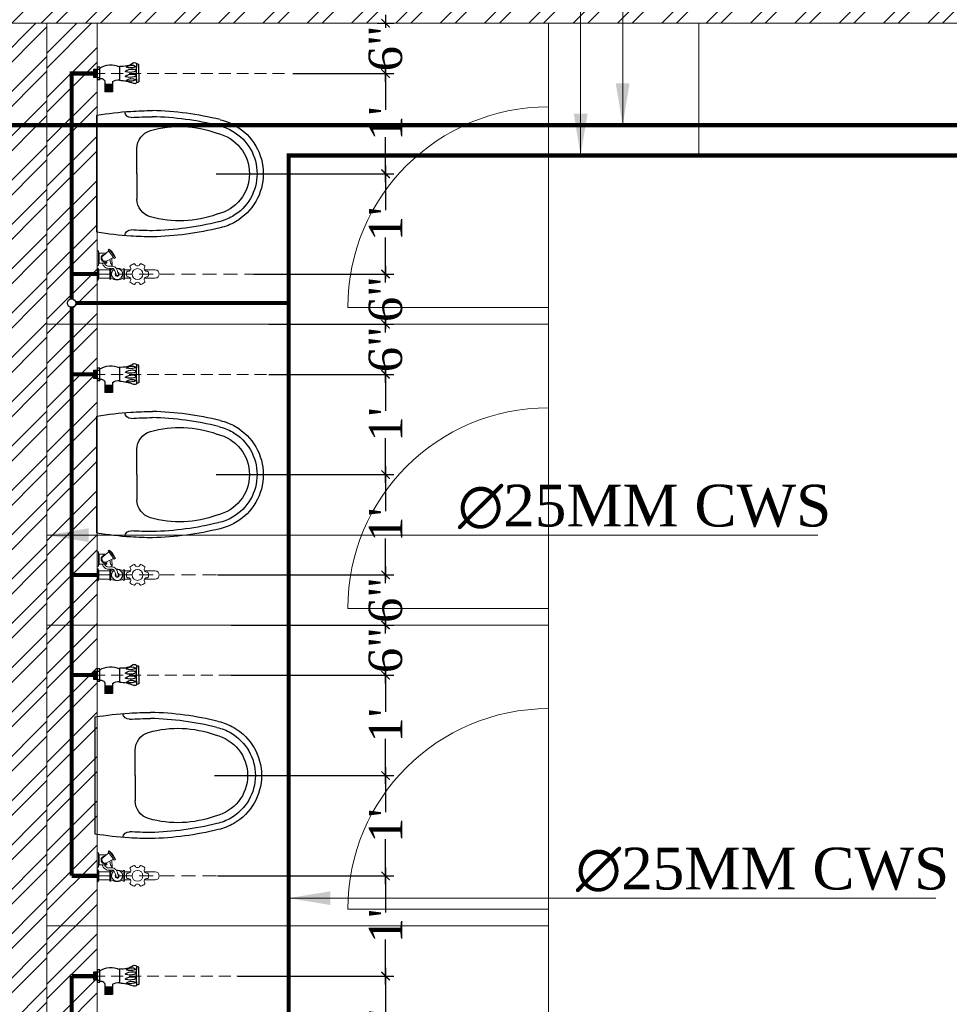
# Model space of a CAD drawing. Header units: inches. Extents: x 119662 to 158499, y 12149 to 20675.
# Tile 83 of 97: x 125035 to 125146, y 19542 to 19660. Entities that reach past the tile are written whole.
import ezdxf

# ---------------------------------------------------------------- set-up
doc = ezdxf.new("R2010")
doc.units = ezdxf.units.IN
doc.header["$MEASUREMENT"] = 0
doc.header["$PDMODE"] = 34
doc.linetypes.add('DASHED2', pattern=[0.375, 0.25, -0.125])
for name, color, linetype, lineweight in [('00-GRIDTEXT', 1, 'Continuous', 13), ('CENTER', 46, 'DASHED2', 9), ('FC', 1, 'Continuous', 9), ('KIT TEXT.', 5, 'Continuous', 5), ('PD_BRICK WALL_115', 134, 'Continuous', 30), ('PD_FIXTURE', 21, 'Continuous', 25), ('PD_HATCH', 45, 'Continuous', 9), ('PL. FICTURE', 4, 'Continuous', 25), ('PP-Domestic  Cold Water Supply', 5, 'Continuous', 25), ('PP-TEXT', 7, 'Continuous', 40)]:
    doc.layers.add(name, color=color, linetype=linetype, lineweight=lineweight)
doc.layers.add('PP--DIM', color=7, linetype='Continuous')
doc.styles.add('ISO', font='isocp.shx', dxfattribs={"height": 250})
doc.styles.add('MtX_Times_New_Roman', font='times.ttf')
doc.styles.add('TIMES NEW ROMAN', font='times.ttf', dxfattribs={"height": 4})
doc.dimstyles.new('PP-DIM', dxfattribs={"dimtxt": 4, "dimasz": 1, "dimexe": 1, "dimexo": 1, "dimgap": 0.09, "dimtad": 0, "dimdec": 1, "dimzin": 0, "dimdsep": 46, "dimlunit": 4, "dimtxsty": 'TIMES NEW ROMAN', "dimblk": 'ARCHTICK', "dimcen": 0.09, "dimdle": 1, "dimclrd": 256, "dimclre": 256, "dimclrt": 256, "dimadec": 0, "dimazin": 0, "dimtfac": 1, "dimtdec": 4, "dimtofl": 0, "dimtmove": 1, "dimatfit": 3, "dimfxl": 1, "dimtolj": 1, "dimtzin": 0, "dimlwd": -1, "dimlwe": -1, "dimarcsym": 0})

# ---------------------------------------------------------------- blocks, each defined once
blk = doc.blocks.new('A$C6E471120')
at = {"layer": 'KIT TEXT.', "color": 251, "char_height": 60.175, "attachment_point": 7, "style": 'ISO'}
for s, insert, width in [('\\pi300.49;{\\Fromans|c0;\\W0.8;WORK TABLE}', (-5067.8, -328.1, 488.6), 1050.284), ('\\pi325.49;{\\Fromans|c0;\\W0.8;WORK TABLE \\P\\pi370.19;WITH SINK}', (-834.1, -1717.7, 488.6), 1100.284), ('\\pi300.49;{\\Fromans|c0;\\W0.8;WORK TABLE}', (-5344.1, -1932.6, 488.6), 1050.284), ('\\pi300.49;{\\Fromans|c0;\\W0.8;WORK TABLE}', (-5344.1, -2682.9, 488.6), 1050.284), ('\\pi526.07;{\\Fromans|c0;\\W0.8; \\P\\pi263.59;CHEST FREEZER}', (-2320.9, -2768.6, 488.6), 1100.284), ('\\pi526.07;{\\Fromans|c0;\\W0.8; \\P\\pi263.59;CHEST FREEZER}', (-1182.6, -2768.6, 488.6), 1100.284)]:
    blk.add_mtext(s, dxfattribs=dict(at, insert=insert, width=width))
blk = doc.blocks.new('A$C24556D30')
at = {"color": 8}
for p, q in [((170, 400), (170, 20)), ((300, 210), (300, 292.2)), ((300, 210), (300, 127.8))]:
    blk.add_line(p, q, dxfattribs=at)
for points in [[(279.9, 412.5, 0.02753), (170, 400, 0.02753)], [(564.9, 366.1, 0.054905), (349.5, 395, 0.054905)], [(569.7, 385.6, 0.054905), (350, 415, 0.054905)], [(300, 210), (300, 290, 0.704392)], [(300, 210), (300, 130, -0.704392)], [(564.9, 53.9, -0.054905), (349.5, 25, -0.054905)], [(569.7, 34.4, -0.054905), (350, 5, -0.054905)], [(170, 20, 0.02753), (279.9, 7.5, 0.02753)]]:
    blk.add_lwpolyline(points, format="xyb", dxfattribs=at)
for centre, radius, start, end in [((279.9, 412.5), 20, 184.5905, 273.8823), ((350, -585), 1000, 90, 94.0204), ((350, -585), 980, 90, 94.0204), ((530, 210), 180, 60, 77.2425), ((439, 15.2), 348.1, 69.701, 105.9249), ((530, 210), 160, 60, 77.2425), ((530, 210), 180, 0, 60), ((360, 292.2), 60, 105.9249, 180), ((530, 210), 135, 0, 77.2425), ((530, 210), 160, 0, 60), ((530, 210), 135, 282.7575, 0), ((530, 210), 160, 300, 0), ((530, 210), 180, 300, 0), ((360, 127.8), 60, 180, 254.0751), ((439, 404.8), 348.1, 254.0751, 290.299), ((530, 210), 160, 282.7575, 300), ((530, 210), 180, 282.7575, 300), ((279.9, 7.5), 20, 86.1177, 175.4095), ((350, 1005), 1000, 265.9796, 270), ((350, 1005), 980, 265.9796, 270)]:
    blk.add_arc(centre, radius, start, end, dxfattribs=at)
blk = doc.blocks.new('FIRST FLOOR')
at = {"layer": 'PD_HATCH', "lineweight": 5}
h = blk.add_hatch(dxfattribs=at)
h.set_pattern_fill('ANSI32', color=251, scale=10)
h.set_pattern_definition([(45, (138679.5072, 18754.504), (-2.65165, 2.65165), []), (45, (138681.275, 18754.504), (-2.65165, 2.65165), [])])
h.paths.add_polyline_path([(138682.66, 18797.25), (138673.66, 18797.25), (138673.66, 18715.75), (138682.66, 18715.75)])
h.paths.add_polyline_path([(139044.16, 18649.75), (138874.66, 18649.75), (138874.66, 18640.75), (139044.16, 18640.75)])
h.paths.add_polyline_path([(139228.66, 18649.75), (139059.16, 18649.75), (139059.16, 18640.75), (139228.66, 18640.75)])
h.paths.add_polyline_path([(138682.66, 19513.75), (138673.66, 19513.75), (138673.66, 19432.25), (138682.66, 19432.25)])
h.paths.add_polyline_path([(138682.66, 19417.25), (138673.66, 19417.25), (138673.66, 19277.25), (138682.66, 19277.25)])
h.paths.add_polyline_path([(138682.66, 19262.25), (138673.66, 19262.25), (138673.66, 19122.25), (138682.66, 19122.25)])
h.paths.add_polyline_path([(138682.66, 19107.25), (138673.66, 19107.25), (138673.66, 18967.25), (138682.66, 18967.25)])
h.paths.add_polyline_path([(138682.66, 18952.25), (138673.66, 18952.25), (138673.66, 18812.25), (138682.66, 18812.25)])
h.paths.add_polyline_path([(139774.66, 19588.75), (139608.16, 19588.75), (139608.16, 19579.75), (139774.66, 19579.75)])
h.paths.add_polyline_path([(139593.16, 19588.75), (139428.16, 19588.75), (139428.16, 19579.75), (139593.16, 19579.75)])
h.paths.add_polyline_path([(139413.16, 19588.75), (139243.66, 19588.75), (139243.66, 19579.75), (139413.16, 19579.75)])
h.paths.add_polyline_path([(139228.66, 19588.75), (139059.16, 19588.75), (139059.16, 19579.75), (139228.66, 19579.75)])
h.paths.add_polyline_path([(138859.66, 19588.75), (138748.66, 19588.75), (138748.66, 19579.75), (138859.66, 19579.75)])
h.paths.add_polyline_path([(138733.66, 19588.75), (138673.66, 19588.75), (138673.66, 19528.75), (138682.66, 19528.75), (138682.66, 19579.75), (138733.66, 19579.75)])
h.paths.add_polyline_path([(138682.66, 18700.75), (138673.66, 18700.75), (138673.66, 18640.75), (138733.66, 18640.75), (138733.66, 18649.75), (138682.66, 18649.75)])
h.paths.add_polyline_path([(138859.66, 18649.75), (138748.66, 18649.75), (138748.66, 18640.75), (138859.66, 18640.75)])
h.paths.add_polyline_path([(139268.41, 18649.75), (139243.66, 18649.75), (139243.66, 18640.75), (139268.41, 18640.75)])
h.paths.add_polyline_path([(139413.16, 18649.75), (139388.41, 18649.75), (139388.41, 18640.75), (139413.16, 18640.75)])
h.paths.add_polyline_path([(139450.66, 18649.75), (139428.16, 18649.75), (139428.16, 18640.75), (139450.66, 18640.75)])
h.paths.add_polyline_path([(139593.16, 18649.75), (139570.66, 18649.75), (139570.66, 18640.75), (139593.16, 18640.75)])
h.paths.add_polyline_path([(139630.66, 18649.75), (139608.16, 18649.75), (139608.16, 18640.75), (139630.66, 18640.75)])
h.paths.add_polyline_path([(139774.66, 18649.75), (139750.66, 18649.75), (139750.66, 18640.75), (139774.66, 18640.75)])
h.paths.add_polyline_path([(139789.66, 18658.75), (139780.66, 18658.75)])
h.paths.add_polyline_path([(139789.66, 18797.25), (139780.66, 18797.25), (139780.66, 18658.75), (139789.66, 18658.75)])
h.paths.add_polyline_path([(139789.66, 18952.25), (139780.66, 18952.25), (139780.66, 18812.25), (139789.66, 18812.25)])
h.paths.add_polyline_path([(139789.66, 19262.25), (139780.66, 19262.25), (139780.66, 18967.25), (139789.66, 18967.25)])
h.paths.add_polyline_path([(139789.66, 19570.75), (139780.66, 19570.75), (139780.66, 19432.25), (139789.66, 19432.25)])
h.paths.add_polyline_path([(139771.66, 19429.25), (139666.66, 19429.25), (139666.66, 19420.25), (139771.66, 19420.25)])
h.paths.add_polyline_path([(139666.66, 19417.25), (139657.66, 19417.25), (139657.66, 19339.25), (139666.66, 19339.25)])
h.paths.add_polyline_path([(139657.66, 19429.25), (139585.66, 19429.25), (139585.66, 19420.25), (139657.66, 19420.25)])
h.paths.add_polyline_path([(139585.66, 19417.25), (139576.66, 19417.25), (139576.66, 19339.25), (139585.66, 19339.25)])
h.paths.add_polyline_path([(139576.66, 19429.25), (139495.66, 19429.25), (139495.66, 19327.25), (139522.66, 19327.25), (139522.66, 19336.25), (139504.66, 19336.25), (139504.66, 19420.25), (139576.66, 19420.25)])
h.paths.add_polyline_path([(139576.66, 19336.25), (139558.66, 19336.25), (139558.66, 19327.25), (139576.66, 19327.25)], flags=17)
h.paths.add_polyline_path([(139603.66, 19336.25), (139585.66, 19336.25), (139585.66, 19327.25), (139603.66, 19327.25)])
h.paths.add_polyline_path([(139657.66, 19336.25), (139639.66, 19336.25), (139639.66, 19327.25), (139657.66, 19327.25)])
h.paths.add_polyline_path([(139666.66, 19327.25), (139657.66, 19327.25), (139657.66, 19264.25), (139666.66, 19264.25)])
h.paths.add_polyline_path([(139789.66, 19278.25), (139780.66, 19278.25), (139780.66, 19277.25), (139789.66, 19277.25)])
h.paths.add_polyline_path([(139789.66, 19417.25), (139780.66, 19417.25), (139780.66, 19398.25), (139789.66, 19398.25)])
h.paths.add_polyline_path([(138911.41, 19579.75), (138911.41, 19588.75), (138874.66, 19588.75), (138874.66, 19579.75)])
h.paths.add_polyline_path([(139007.41, 19588.75), (139007.41, 19579.75), (139044.16, 19579.75), (139044.16, 19588.75)])
h = blk.add_hatch(dxfattribs=at)
h.set_pattern_fill('ANSI32', color=251, scale=10)
h.set_pattern_definition([(45, (139238.8868, 19346.3716), (-2.65165, 2.65165), []), (45, (139240.6546, 19346.3716), (-2.65165, 2.65165), [])])
h.paths.add_polyline_path([(139249.66, 19348.45), (139206.41, 19348.45), (139206.41, 19343.95), (139249.66, 19343.95)])
h.paths.add_polyline_path([(139164.41, 19348.45), (139121.16, 19348.45), (139121.16, 19343.95), (139164.41, 19343.95)], flags=17)
h.paths.add_polyline_path([(139207.66, 19260.75), (139207.66, 19265.25), (139121.16, 19265.25), (139121.16, 19420.75), (139044.16, 19420.75), (139044.16, 19364.75), (139082.16, 19364.75), (139082.16, 19369.25), (139048.66, 19369.25), (139048.66, 19416.25), (139116.66, 19416.25), (139116.66, 19369.25), (139112.16, 19369.25), (139112.16, 19364.75), (139116.66, 19364.75), (139116.66, 19316.75), (139112.16, 19316.75), (139112.16, 19312.25), (139116.66, 19312.25), (139116.66, 19265.25), (139060.66, 19265.25), (139060.66, 19260.75), (139194.16, 19260.75), (139194.16, 19254.75), (139198.66, 19254.75), (139198.66, 19260.75)])
h.paths.add_polyline_path([(139249.66, 19265.25), (139249.66, 19260.75), (139411.66, 19260.75), (139411.66, 19265.25), (139258.66, 19265.25), (139258.66, 19354.75), (139318.66, 19354.75), (139318.66, 19330.75), (139323.16, 19330.75), (139323.16, 19354.75), (139402.66, 19354.75), (139402.66, 19326.75), (139407.16, 19326.75), (139407.16, 19485.75), (139411.66, 19485.75), (139411.66, 19490.25), (139402.66, 19490.25), (139402.66, 19363.75), (139258.66, 19363.75), (139258.66, 19579.75), (139249.66, 19579.75)])
h = blk.add_hatch(dxfattribs=at)
h.set_pattern_fill('ANSI32', color=251, scale=10)
h.set_pattern_definition([(45, (165803.1266, 37468.1404), (-2.65165043, 2.65165043), []), (45, (165804.8943, 37468.1404), (-2.65165043, 2.65165043), [])])
h.paths.add_polyline_path([(139264.66, 19579.75), (139258.66, 19579.75), (139258.66, 19543.75), (139264.66, 19543.75)])
h.paths.add_polyline_path([(139264.66, 19543.75), (139258.66, 19543.75), (139258.66, 19507.75), (139264.66, 19507.75)])
h.paths.add_polyline_path([(139258.66, 19507.75), (139258.66, 19471.75), (139264.66, 19471.75), (139264.66, 19507.75)])
h.paths.add_polyline_path([(139264.66, 19471.75), (139258.66, 19471.75), (139258.66, 19435.75), (139264.66, 19435.75)])
h.paths.add_polyline_path([(139264.66, 19435.75), (139258.66, 19435.75), (139258.66, 19399.75), (139264.66, 19399.75)])
h.paths.add_polyline_path([(139264.66, 19399.75), (139258.66, 19399.75), (139258.66, 19363.75), (139264.66, 19363.75)])
h.paths.add_polyline_path([(139543.66, 19579.75), (139534.66, 19579.75), (139534.66, 19490.25), (139530.16, 19490.25), (139530.16, 19485.75), (139534.66, 19485.75), (139534.66, 19475.75), (139543.66, 19475.75)])
h.paths.add_polyline_path([(139462.66, 19579.75), (139458.16, 19579.75), (139458.16, 19490.25), (139453.66, 19490.25), (139453.66, 19485.75), (139488.16, 19485.75), (139488.16, 19490.25), (139462.66, 19490.25)])
h.paths.add_polyline_path([(139458.16, 19561.75), (139455.16, 19561.75), (139455.16, 19557.25), (139458.16, 19557.25)], flags=17)
h.paths.add_polyline_path([(139431.16, 19561.75), (139428.16, 19561.75), (139428.16, 19570.75), (139423.66, 19570.75), (139423.66, 19561.75), (139413.16, 19561.75), (139413.16, 19557.25), (139431.16, 19557.25)])
h.paths.add_polyline_path([(139377.16, 19579.75), (139372.66, 19579.75), (139372.66, 19563.75), (139372.66, 19557.25), (139377.16, 19557.25), (139377.16, 19561.75)])
h.paths.add_polyline_path([(139668.16, 19579.75), (139663.66, 19579.75), (139663.66, 19561.75), (139668.16, 19561.75)])
at = {"layer": 'PD_BRICK WALL_115', "color": 251, "lineweight": 5}
for p, q in [((139413.16, 19579.75), (139243.66, 19579.75)), ((139264.66, 19363.75), (139264.66, 19579.75))]:
    blk.add_line(p, q, dxfattribs=at)
blk.add_lwpolyline([(139411.66, 19265.25), (139258.66, 19265.25), (139258.66, 19354.75), (139318.66, 19354.75), (139318.66, 19330.75), (139323.16, 19330.75), (139323.16, 19354.75), (139402.66, 19354.75), (139402.66, 19326.75), (139407.16, 19326.75), (139407.16, 19485.75), (139411.66, 19485.75), (139411.66, 19490.25), (139402.66, 19490.25), (139402.66, 19363.75), (139258.66, 19363.75), (139258.66, 19579.75), (139249.66, 19579.75), (139249.66, 19265.25), (139249.66, 19265.25)], dxfattribs=at)
at = {"layer": 'PD_FIXTURE', "color": 251, "lineweight": 5, "ltscale": 12}
for p, q in [((139318.66, 19579.75), (139318.66, 19569.75)), ((139318.66, 19545.75), (139318.66, 19569.75)), ((139318.66, 19545.75), (139294.66, 19545.75)), ((139318.66, 19545.75), (139318.66, 19532.13)), ((139318.66, 19545.75), (139318.66, 19533.75)), ((139318.66, 19543.75), (139258.66, 19543.75)), ((139318.66, 19509.75), (139318.66, 19533.75)), ((139318.66, 19509.75), (139294.66, 19509.75)), ((139318.66, 19509.75), (139318.66, 19496.13)), ((139318.66, 19509.75), (139318.66, 19497.75)), ((139318.66, 19507.75), (139258.66, 19507.75)), ((139318.66, 19473.75), (139318.66, 19497.75)), ((139318.66, 19473.75), (139294.66, 19473.75)), ((139318.66, 19473.75), (139318.66, 19460.13)), ((139318.66, 19473.75), (139318.66, 19461.75)), ((139318.66, 19471.75), (139258.66, 19471.75))]:
    blk.add_line(p, q, dxfattribs=at)
blk.add_lwpolyline([(139336.66, 19579.75), (139372.66, 19579.75), (139372.66, 19563.75), (139336.66, 19563.75)], close=True, dxfattribs=at)
for centre in [(139318.66, 19545.75), (139318.66, 19509.75), (139318.66, 19473.75)]:
    blk.add_arc(centre, 24, 90, 180, dxfattribs=at)
at = {"layer": '00-GRIDTEXT', "color": 8, "xscale": 0.03937007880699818, "yscale": 0.03937007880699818, "zscale": 0.03937007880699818}
blk.add_blockref('A$C6E471120', (139249.66, 19579.75), dxfattribs=at)
at = {"layer": 'PD_FIXTURE', "color": 251, "ltscale": 12, "xscale": -0.03684210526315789, "yscale": 0.03684210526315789, "zscale": 0.03684210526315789, "rotation": 180}
for p in [(139258.39, 19569.49), (139258.39, 19533.49), (139258.18, 19497.49)]:
    blk.add_blockref('A$C24556D30', p, dxfattribs=at)
blk = doc.blocks.new('FOSSIL-PP')
at = {"layer": 'CENTER', "lineweight": 5, "ltscale": 5}
blk.add_line((-0.127, 0), (19.812, 0), dxfattribs=at)
at = {"layer": 'FC', "color": 4, "lineweight": 5}
for p, q in [((-0.017, 0.532), (-0.127, 0.532)), ((-0.127, -0.532), (-0.127, 0.532)), ((-0.017, 0.46), (-0.017, 0.532)), ((0.027, 0.372), (-0.017, 0.46)), ((0.027, -0.372), (0.027, 0.372)), ((0.027, 0.364), (1.008, 0.364)), ((1.008, -0.465), (1.008, 0.465)), ((1.008, 0.465), (1.108, 0.465)), ((1.108, -0.465), (1.108, 0.465)), ((2.203, -0.465), (2.203, 0.465)), ((2.203, 0.465), (2.303, 0.465)), ((2.303, -0.465), (2.303, 0.465)), ((2.303, 0.364), (2.839, 0.364)), ((4.102, 0.364), (5.037, 0.364)), ((-0.017, -0.532), (-0.127, -0.532)), ((0.006, -0.768), (-0.127, -0.768)), ((-0.127, -2.055), (-0.127, -0.768)), ((0.027, -0.372), (-0.017, -0.46)), ((-0.017, -0.46), (-0.017, -0.532)), ((0.006, -0.855), (0.006, -0.768)), ((0.059, -0.962), (0.006, -0.855)), ((0.027, -0.364), (1.008, -0.364)), ((1.008, -0.465), (1.108, -0.465)), ((2.203, -0.465), (2.303, -0.465)), ((2.303, -0.364), (2.839, -0.364)), ((4.102, -0.364), (5.037, -0.364)), ((0.059, -0.962), (0.759, -0.962)), ((0.059, -1.861), (0.059, -0.962)), ((0.759, -1.096), (0.759, -0.962)), ((0.006, -2.055), (-0.127, -2.055)), ((0.059, -1.861), (0.006, -1.968)), ((0.006, -1.968), (0.006, -2.055)), ((0.059, -1.861), (0.683, -1.861))]:
    blk.add_line(p, q, dxfattribs=at)
at = {"layer": 'FC', "color": 4, "lineweight": 5, "ltscale": 5}
for p, q in [((-0.017, -0.46), (-0.017, 0.46)), ((0.006, -1.968), (0.006, -0.855)), ((0.411, -1.628), (0.909, -2.054)), ((0.703, -1.153), (1.346, -1.469)), ((0.757, -1.044), (0.759, -1.046)), ((0.85, -2.136), (1.405, -1.393)), ((0.942, -2.215), (1.515, -1.447)), ((1.405, -1.393), (1.515, -1.447)), ((0.85, -2.136), (0.942, -2.215))]:
    blk.add_line(p, q, dxfattribs=at)
blk.add_lwpolyline([(1.183, -1.389), (1.215, -0.768), (1.065, -0.991), (1.009, -1.303)], dxfattribs=at)
at = {"layer": 'FC', "color": 4, "lineweight": 5}
blk.add_circle((3.471, 0), 0.486, dxfattribs=at)
for centre, radius, start, end in [((3.471, 0), 0.972, 108.19487, 131.80513), ((3.186, 0.866), 0.0607, 20.48732, 108.19487), ((3.471, 0.972), 0.243, 200.48732, 339.51268), ((3.755, 0.866), 0.0607, 71.80513, 159.51268), ((3.471, 0), 0.972, 48.19487, 71.80513), ((1.655, -0.601), 1.11, 60.44364, 119.55636), ((1.655, 0), 0.486, 261.98464, 237.5179), ((1.663, 0.02), 0.107, 323.89168, 184.90749), ((3.471, 0), 0.972, 168.19487, 191.80513), ((2.579, 0.186), 0.0607, 80.48732, 168.19487), ((2.629, 0.486), 0.243, 260.48732, 39.51268), ((2.863, 0.679), 0.0607, 131.80513, 219.51268), ((4.313, 0.486), 0.243, 140.48732, 279.51268), ((4.078, 0.679), 0.0607, 320.48732, 48.19487), ((4.363, 0.186), 0.0607, 11.80513, 99.51268), ((3.471, 0), 0.972, 348.19487, 11.80513), ((5.037, 0), 0.364, 270, 90), ((1.655, 0.601), 1.11, 240.44364, 253.66488), ((1.655, 0.601), 1.11, 265.69067, 299.55636), ((2.579, -0.186), 0.0607, 191.80513, 279.51268), ((2.629, -0.486), 0.243, 320.48732, 99.51268), ((2.863, -0.679), 0.0607, 140.48732, 228.19487), ((3.471, 0), 0.972, 228.19487, 251.80513), ((3.471, -0.972), 0.243, 20.48732, 159.51268), ((3.471, 0), 0.972, 288.19487, 311.80513), ((4.313, -0.486), 0.243, 80.48732, 219.51268), ((4.078, -0.679), 0.0607, 311.80513, 39.51268), ((4.363, -0.186), 0.0607, 260.48732, 348.19487), ((0.591, -1.411), 0.357, 61.9682, 267.31493), ((3.186, -0.866), 0.0607, 251.80513, 339.51268), ((3.755, -0.866), 0.0607, 200.48732, 288.19487)]:
    blk.add_arc(centre, radius, start, end, dxfattribs=at)
at = {"layer": 'FC', "color": 4, "lineweight": 5, "ltscale": 5}
for centre, radius, start, end in [((1.663, 0.02), 0.186, 286.73188, 221.64542), ((0.591, -1.411), 0.282, 61.08158, 230.16151), ((-0.148, -0.804), 1.783, 307.69218, 338.85495)]:
    blk.add_arc(centre, radius, start, end, dxfattribs=at)
at = {"layer": 'FC', "color": 4, "lineweight": 5, "ltscale": 5, "extrusion": (0, 0, -1)}
for centre in [(1.322, -1.757), (1.36, -1.713), (1.389, -1.68), (1.412, -1.635), (1.432, -1.587), (1.111, -2.034), (1.15, -2), (1.164, -1.962), (1.188, -1.953), (1.228, -1.896), (1.263, -1.856), (1.288, -1.803), (1.291, -1.829), (1.316, -1.797)]:
    blk.add_ellipse(centre, major_axis=(0, -0.01), ratio=0.499725, dxfattribs=at)
at = {"layer": 'FC', "color": 4, "lineweight": 5, "ltscale": 5}
for points, knots in [([(1.557, 0.011), (1.528, -0.092), (1.5, -0.191), (1.431, -0.363), (1.388, -0.429), (1.316, -0.485), (1.288, -0.497), (1.201, -0.51), (1.145, -0.51), (1.001, -0.505), (0.908, -0.498), (0.744, -0.521), (0.673, -0.546), (0.556, -0.621), (0.507, -0.669), (0.408, -0.795), (0.362, -0.876), (0.321, -0.962)], [0, 0, 0, 0, 0.269121, 0.269121, 0.560472, 0.560472, 0.736407, 0.736407, 0.912343, 0.912343, 1.155943, 1.155943, 1.338292, 1.338292, 1.520641, 1.520641, 1.763356, 1.763356, 1.763356, 1.763356]), ([(1.75, -0.043), (1.721, -0.146), (1.692, -0.252), (1.619, -0.431), (1.579, -0.507), (1.48, -0.616), (1.428, -0.654), (1.307, -0.7), (1.246, -0.707), (1.072, -0.712), (0.96, -0.699), (0.803, -0.711), (0.755, -0.728), (0.662, -0.795), (0.618, -0.845), (0.567, -0.927), (0.556, -0.944), (0.546, -0.962)], [0, 0, 0, 0, 0.269826, 0.269826, 0.494375, 0.494375, 0.654677, 0.654677, 0.814978, 0.814978, 1.117554, 1.117554, 1.3623, 1.3623, 1.607046, 1.607046, 1.669366, 1.669366, 1.669366, 1.669366])]:
    blk.add_open_spline(points, degree=3, knots=knots, dxfattribs=at)
blk = doc.blocks.new('ANGLE VALVE1-PP')
at = {"layer": 'CENTER', "ltscale": 5}
blk.add_line((0, 19.94), (0, 0), dxfattribs=at)
at = {"layer": 'PL. FICTURE'}
for p, q in [((0.94, 4.68), (-0.89, 4.69)), ((0.75, 2.69), (-0.72, 2.69)), ((-0.85, 1.95), (-1.91, 1.95)), ((-1.91, 1.95), (-1.91, 1.16)), ((-0.85, 1.16), (-1.91, 1.16)), ((-1.86, 1.95), (-1.86, 1.16)), ((-1.8, 1.95), (-1.8, 1.16)), ((-1.75, 1.95), (-1.75, 1.16)), ((-1.69, 1.95), (-1.69, 1.16)), ((-1.64, 1.95), (-1.64, 1.16)), ((-1.58, 1.95), (-1.58, 1.16)), ((-1.53, 1.95), (-1.53, 1.16)), ((-1.47, 1.95), (-1.47, 1.16)), ((-1.42, 1.95), (-1.42, 1.16)), ((-1.36, 1.95), (-1.36, 1.16)), ((-1.31, 1.95), (-1.31, 1.16)), ((-1.25, 1.95), (-1.25, 1.16)), ((-1.2, 1.95), (-1.2, 1.16)), ((-1.15, 1.95), (-1.15, 1.16)), ((-0.63, 0.62), (0.66, 0.62)), ((-0.63, 0.33), (-0.63, 0.62)), ((0.66, 0.33), (-0.63, 0.33)), ((-0.44, 0.33), (-0.44, 0.62)), ((-0.44, 0.33), (-0.44, 0)), ((-0.44, 0.28), (0.44, 0.28)), ((-0.44, 0.22), (0.44, 0.22)), ((-0.44, 0.17), (0.44, 0.17)), ((-0.44, 0.11), (0.44, 0.11)), ((-0.44, 0.06), (0.44, 0.06)), ((-0.44, 0), (0.44, 0)), ((0, 0), (0, 0.33)), ((0.44, 0.33), (0.44, 0.62)), ((0.44, 0), (0.44, 0.33)), ((0.66, 0.62), (0.66, 0.33))]:
    blk.add_line(p, q, dxfattribs=at)
for centre, radius, start, end in [((-0.81, 4.28), 0.263, 123.5384, 216.0533), ((-5.19, 2.47), 4.48, 2.7872, 21.6775), ((-0.46, 4.41), 0.504, 147.1624, 170.0789), ((0.04, 21.74), 17.27, 266.6913, 273.1887), ((0.4, 3.8), 1.21, 159.5193, 199.7037), ((-1.36, 3.96), 0.833, 317.2334, 32.3378), ((-0.4, 4.17), 0.344, 137.3015, 170.6653), ((1.22, 3.8), 1.63, 164.6565, 196.3906), ((-0.03, 4.1), 0.353, 110.2975, 157.3492), ((-1.08, 4.02), 1.02, 0.5091, 23.3313), ((1.74, 3.8), 1.63, 164.6565, 196.3906), ((0.49, 4.1), 0.353, 110.2975, 157.3492), ((-0.56, 4.02), 1.02, 0.5091, 23.3313), ((1.79, 3.81), 1.21, 159.5193, 199.7037), ((0.04, 3.96), 0.833, 317.2334, 32.3378), ((0.99, 4.18), 0.344, 137.3015, 170.6653), ((2.89, 2.94), 2.16, 145.4641, 186.6805), ((1.62, 4.79), 0.684, 188.4516, 204.808), ((0.85, 4.26), 0.281, 340.0867, 58.5665), ((-0.3, 3.36), 0.0444, 202.3068, 337.6932), ((-1.44, 4.05), 1.38, 329.002, 359.3727), ((0.22, 3.36), 0.0444, 202.3068, 337.6932), ((-0.92, 4.05), 1.38, 329.002, 359.3727), ((-1.83, 2.61), 1.18, 326.0106, 3.9414), ((-1.3, 1.76), 2.19, 328.4203, 25.0044), ((-0.95, 0.74), 0.434, 343.4815, 76.4871)]:
    blk.add_arc(centre, radius, start, end, dxfattribs=at)
blk = doc.blocks.new('_ArchTick')
at = {"color": 251, "linetype": 'ByBlock', "const_width": 0.15}
blk.add_lwpolyline([(-0.5, -0.5), (0.5, 0.5)], dxfattribs=at)
blk = doc.blocks.new('*D726')
at = {"layer": 'Defpoints', "color": 0, "transparency": 16777216}
for p in [(563.52, 9), (553.43, 3), (565.52, 3)]:
    blk.add_point(p, dxfattribs=at)
at = {"layer": 'PP--DIM', "ltscale": 12, "transparency": 16777216}
for p, q in [((565.52, 10), (565.52, 8.45)), ((564.52, 9), (566.52, 9)), ((565.52, 2), (565.52, 3.55)), ((554.43, 3), (566.52, 3))]:
    blk.add_line(p, q, dxfattribs=at)
at = {"layer": 'PP--DIM', "transparency": 16777216}
for p, rotation in [((565.52, 9), 90), ((565.52, 3), 270)]:
    blk.add_blockref('_ArchTick', p, dxfattribs=dict(at, rotation=rotation))
at = {"layer": 'PP--DIM', "transparency": 16777216, "insert": (565.52, 6), "char_height": 4, "attachment_point": 5, "rotation": 90, "style": 'TIMES NEW ROMAN'}
blk.add_mtext('\\A1;6"', dxfattribs=at)
blk = doc.blocks.new('*D727')
at = {"layer": 'Defpoints', "color": 0, "transparency": 16777216}
for p in [(553.43, 3), (544.26, -9), (565.52, -9)]:
    blk.add_point(p, dxfattribs=at)
at = {"layer": 'PP--DIM', "ltscale": 12, "transparency": 16777216}
for p, q in [((565.52, 4), (565.52, -1.37)), ((554.43, 3), (566.52, 3)), ((565.52, -10), (565.52, -4.63)), ((545.26, -9), (566.52, -9))]:
    blk.add_line(p, q, dxfattribs=at)
at = {"layer": 'PP--DIM', "transparency": 16777216}
for p, rotation in [((565.52, 3), 90), ((565.52, -9), 270)]:
    blk.add_blockref('_ArchTick', p, dxfattribs=dict(at, rotation=rotation))
at = {"layer": 'PP--DIM', "transparency": 16777216, "insert": (565.52, -3), "char_height": 4, "attachment_point": 5, "rotation": 90, "style": 'TIMES NEW ROMAN'}
blk.add_mtext("\\A1;1'", dxfattribs=at)
blk = doc.blocks.new('*D728')
at = {"layer": 'Defpoints', "color": 0, "transparency": 16777216}
for p in [(544.26, -9), (548.77, -21), (565.52, -21)]:
    blk.add_point(p, dxfattribs=at)
at = {"layer": 'PP--DIM', "ltscale": 12, "transparency": 16777216}
for p, q in [((565.52, -8), (565.52, -13.37)), ((545.26, -9), (566.52, -9)), ((565.52, -22), (565.52, -16.63)), ((549.77, -21), (566.52, -21))]:
    blk.add_line(p, q, dxfattribs=at)
at = {"layer": 'PP--DIM', "transparency": 16777216}
for p, rotation in [((565.52, -9), 90), ((565.52, -21), 270)]:
    blk.add_blockref('_ArchTick', p, dxfattribs=dict(at, rotation=rotation))
at = {"layer": 'PP--DIM', "transparency": 16777216, "insert": (565.52, -15), "char_height": 4, "attachment_point": 5, "rotation": 90, "style": 'TIMES NEW ROMAN'}
blk.add_mtext("\\A1;1'", dxfattribs=at)
blk = doc.blocks.new('*D729')
at = {"layer": 'Defpoints', "color": 0, "transparency": 16777216}
for p in [(548.77, -21), (550.56, -27), (565.52, -27)]:
    blk.add_point(p, dxfattribs=at)
at = {"layer": 'PP--DIM', "ltscale": 12, "transparency": 16777216}
for p, q in [((565.52, -20), (565.52, -21.55)), ((549.77, -21), (566.52, -21)), ((551.56, -27), (566.52, -27)), ((565.52, -28), (565.52, -26.45))]:
    blk.add_line(p, q, dxfattribs=at)
at = {"layer": 'PP--DIM', "transparency": 16777216}
for p, rotation in [((565.52, -21), 90), ((565.52, -27), 270)]:
    blk.add_blockref('_ArchTick', p, dxfattribs=dict(at, rotation=rotation))
at = {"layer": 'PP--DIM', "transparency": 16777216, "insert": (565.52, -24), "char_height": 4, "attachment_point": 5, "rotation": 90, "style": 'TIMES NEW ROMAN'}
blk.add_mtext('\\A1;6"', dxfattribs=at)
blk = doc.blocks.new('*D730')
at = {"layer": 'Defpoints', "color": 0, "transparency": 16777216}
for p in [(550.56, -27), (550.56, -33), (565.52, -33)]:
    blk.add_point(p, dxfattribs=at)
at = {"layer": 'PP--DIM', "ltscale": 12, "transparency": 16777216}
for p, q in [((551.56, -27), (566.52, -27)), ((565.52, -26), (565.52, -27.55)), ((565.52, -34), (565.52, -32.45)), ((551.56, -33), (566.52, -33))]:
    blk.add_line(p, q, dxfattribs=at)
at = {"layer": 'PP--DIM', "transparency": 16777216}
for p, rotation in [((565.52, -27), 90), ((565.52, -33), 270)]:
    blk.add_blockref('_ArchTick', p, dxfattribs=dict(at, rotation=rotation))
at = {"layer": 'PP--DIM', "transparency": 16777216, "insert": (565.52, -30), "char_height": 4, "attachment_point": 5, "rotation": 90, "style": 'TIMES NEW ROMAN'}
blk.add_mtext('\\A1;6"', dxfattribs=at)
blk = doc.blocks.new('*D731')
at = {"layer": 'Defpoints', "color": 0, "transparency": 16777216}
for p in [(550.56, -33), (544.26, -45), (565.52, -45)]:
    blk.add_point(p, dxfattribs=at)
at = {"layer": 'PP--DIM', "ltscale": 12, "transparency": 16777216}
for p, q in [((565.52, -32), (565.52, -37.37)), ((551.56, -33), (566.52, -33)), ((565.52, -46), (565.52, -40.63)), ((545.26, -45), (566.52, -45))]:
    blk.add_line(p, q, dxfattribs=at)
at = {"layer": 'PP--DIM', "transparency": 16777216}
for p, rotation in [((565.52, -33), 90), ((565.52, -45), 270)]:
    blk.add_blockref('_ArchTick', p, dxfattribs=dict(at, rotation=rotation))
at = {"layer": 'PP--DIM', "transparency": 16777216, "insert": (565.52, -39), "char_height": 4, "attachment_point": 5, "rotation": 90, "style": 'TIMES NEW ROMAN'}
blk.add_mtext("\\A1;1'", dxfattribs=at)
blk = doc.blocks.new('*D732')
at = {"layer": 'Defpoints', "color": 0, "transparency": 16777216}
for p in [(544.26, -45), (544.42, -57), (565.52, -57)]:
    blk.add_point(p, dxfattribs=at)
at = {"layer": 'PP--DIM', "ltscale": 12, "transparency": 16777216}
for p, q in [((565.52, -44), (565.52, -49.37)), ((545.26, -45), (566.52, -45)), ((565.52, -58), (565.52, -52.63)), ((545.42, -57), (566.52, -57))]:
    blk.add_line(p, q, dxfattribs=at)
at = {"layer": 'PP--DIM', "transparency": 16777216}
for p, rotation in [((565.52, -45), 90), ((565.52, -57), 270)]:
    blk.add_blockref('_ArchTick', p, dxfattribs=dict(at, rotation=rotation))
at = {"layer": 'PP--DIM', "transparency": 16777216, "insert": (565.52, -51), "char_height": 4, "attachment_point": 5, "rotation": 90, "style": 'TIMES NEW ROMAN'}
blk.add_mtext("\\A1;1'", dxfattribs=at)
blk = doc.blocks.new('*D733')
at = {"layer": 'Defpoints', "color": 0, "transparency": 16777216}
for p in [(544.42, -57), (546.04, -63), (565.52, -63)]:
    blk.add_point(p, dxfattribs=at)
at = {"layer": 'PP--DIM', "ltscale": 12, "transparency": 16777216}
for p, q in [((565.52, -56), (565.52, -57.55)), ((545.42, -57), (566.52, -57)), ((547.04, -63), (566.52, -63)), ((565.52, -64), (565.52, -62.45))]:
    blk.add_line(p, q, dxfattribs=at)
at = {"layer": 'PP--DIM', "transparency": 16777216}
for p, rotation in [((565.52, -57), 90), ((565.52, -63), 270)]:
    blk.add_blockref('_ArchTick', p, dxfattribs=dict(at, rotation=rotation))
at = {"layer": 'PP--DIM', "transparency": 16777216, "insert": (565.52, -60), "char_height": 4, "attachment_point": 5, "rotation": 90, "style": 'TIMES NEW ROMAN'}
blk.add_mtext('\\A1;6"', dxfattribs=at)
blk = doc.blocks.new('*D734')
at = {"layer": 'Defpoints', "color": 0, "transparency": 16777216}
for p in [(546.04, -63), (546.04, -69), (565.52, -69)]:
    blk.add_point(p, dxfattribs=at)
at = {"layer": 'PP--DIM', "ltscale": 12, "transparency": 16777216}
for p, q in [((565.52, -62), (565.52, -63.55)), ((547.04, -63), (566.52, -63)), ((547.04, -69), (566.52, -69)), ((565.52, -70), (565.52, -68.45))]:
    blk.add_line(p, q, dxfattribs=at)
at = {"layer": 'PP--DIM', "transparency": 16777216}
for p, rotation in [((565.52, -63), 90), ((565.52, -69), 270)]:
    blk.add_blockref('_ArchTick', p, dxfattribs=dict(at, rotation=rotation))
at = {"layer": 'PP--DIM', "transparency": 16777216, "insert": (565.52, -66), "char_height": 4, "attachment_point": 5, "rotation": 90, "style": 'TIMES NEW ROMAN'}
blk.add_mtext('\\A1;6"', dxfattribs=at)
blk = doc.blocks.new('*D735')
at = {"layer": 'Defpoints', "color": 0, "transparency": 16777216}
for p in [(546.04, -69), (544.04, -81), (565.52, -81)]:
    blk.add_point(p, dxfattribs=at)
at = {"layer": 'PP--DIM', "ltscale": 12, "transparency": 16777216}
for p, q in [((565.52, -68), (565.52, -73.37)), ((547.04, -69), (566.52, -69)), ((565.52, -82), (565.52, -76.63)), ((545.04, -81), (566.52, -81))]:
    blk.add_line(p, q, dxfattribs=at)
at = {"layer": 'PP--DIM', "transparency": 16777216}
for p, rotation in [((565.52, -69), 90), ((565.52, -81), 270)]:
    blk.add_blockref('_ArchTick', p, dxfattribs=dict(at, rotation=rotation))
at = {"layer": 'PP--DIM', "transparency": 16777216, "insert": (565.52, -75), "char_height": 4, "attachment_point": 5, "rotation": 90, "style": 'TIMES NEW ROMAN'}
blk.add_mtext("\\A1;1'", dxfattribs=at)
blk = doc.blocks.new('*D736')
at = {"layer": 'Defpoints', "color": 0, "transparency": 16777216}
for p in [(544.04, -81), (544.42, -93), (565.52, -93)]:
    blk.add_point(p, dxfattribs=at)
at = {"layer": 'PP--DIM', "ltscale": 12, "transparency": 16777216}
for p, q in [((565.52, -80), (565.52, -85.37)), ((545.04, -81), (566.52, -81)), ((565.52, -94), (565.52, -88.63)), ((545.42, -93), (566.52, -93))]:
    blk.add_line(p, q, dxfattribs=at)
at = {"layer": 'PP--DIM', "transparency": 16777216}
for p, rotation in [((565.52, -81), 90), ((565.52, -93), 270)]:
    blk.add_blockref('_ArchTick', p, dxfattribs=dict(at, rotation=rotation))
at = {"layer": 'PP--DIM', "transparency": 16777216, "insert": (565.52, -87), "char_height": 4, "attachment_point": 5, "rotation": 90, "style": 'TIMES NEW ROMAN'}
blk.add_mtext("\\A1;1'", dxfattribs=at)
blk = doc.blocks.new('*D737')
at = {"layer": 'Defpoints', "color": 0, "transparency": 16777216}
for p in [(544.42, -93), (546.85, -105), (565.52, -105)]:
    blk.add_point(p, dxfattribs=at)
at = {"layer": 'PP--DIM', "ltscale": 12, "transparency": 16777216}
for p, q in [((545.42, -93), (566.52, -93)), ((565.52, -92), (565.52, -97.37)), ((565.52, -106), (565.52, -100.63)), ((547.85, -105), (566.52, -105))]:
    blk.add_line(p, q, dxfattribs=at)
at = {"layer": 'PP--DIM', "transparency": 16777216}
for p, rotation in [((565.52, -93), 90), ((565.52, -105), 270)]:
    blk.add_blockref('_ArchTick', p, dxfattribs=dict(at, rotation=rotation))
at = {"layer": 'PP--DIM', "transparency": 16777216, "insert": (565.52, -99), "char_height": 4, "attachment_point": 5, "rotation": 90, "style": 'TIMES NEW ROMAN'}
blk.add_mtext("\\A1;1'", dxfattribs=at)
blk = doc.blocks.new('*D738')
at = {"layer": 'Defpoints', "color": 0, "transparency": 16777216}
for p in [(546.85, -105), (544.26, -117), (565.52, -117)]:
    blk.add_point(p, dxfattribs=at)
at = {"layer": 'PP--DIM', "ltscale": 12, "transparency": 16777216}
for p, q in [((565.52, -104), (565.52, -109.37)), ((547.85, -105), (566.52, -105)), ((565.52, -118), (565.52, -112.63)), ((545.26, -117), (566.52, -117))]:
    blk.add_line(p, q, dxfattribs=at)
at = {"layer": 'PP--DIM', "transparency": 16777216}
for p, rotation in [((565.52, -105), 90), ((565.52, -117), 270)]:
    blk.add_blockref('_ArchTick', p, dxfattribs=dict(at, rotation=rotation))
at = {"layer": 'PP--DIM', "transparency": 16777216, "insert": (565.52, -111), "char_height": 4, "attachment_point": 5, "rotation": 90, "style": 'TIMES NEW ROMAN'}
blk.add_mtext("\\A1;1'", dxfattribs=at)
blk = doc.blocks.new('zw$A087')
at = {"layer": 'PP-Domestic  Cold Water Supply', "const_width": 0.5}
for points in [[(527.96, -17.42), (527.96, 3), (531, 3)], [(527.97, -16.63), (527.97, -23.97)], [(531, -21), (527.91, -21)], [(527.97, -24.97), (527.97, -93)], [(553.93, -24.47), (528.46, -24.47)], [(531, -33), (527.97, -33)], [(531, -57), (527.97, -57)], [(530.62, -68.98), (527.97, -68.98)], [(531, -93), (527.97, -93)], [(527.97, -105), (527.97, -187.48)], [(530.62, -105), (527.97, -105)]]:
    blk.add_lwpolyline(points, dxfattribs=at)
at = {"layer": 'PP-Domestic  Cold Water Supply'}
for points in [[(697.63, -3.19, 0.5, 0.5, 0), (513.79, -3.19, 0.5, 0.5, 0), (513.79, -5.33, 0.5, 0.5, 0)], [(674.64, -6.82, 0.5, 0.5, 0), (553.93, -6.82, 0.5, 0.5, 0), (553.93, -188.4, 0.5, 0.5, 0), (528.89, -188.4, 0.5, 0.5, 0)]]:
    blk.add_lwpolyline(points, format="xyseb", dxfattribs=at)
blk.add_circle((527.96, -24.47), 0.5, dxfattribs=at)
at = {"layer": 'PL. FICTURE', "xscale": -1.143695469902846, "yscale": 1.143695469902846, "zscale": 1.143695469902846, "rotation": 269.9999999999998}
for p in [(530.62, 3), (530.62, -33), (530.62, -69), (530.62, -105)]:
    blk.add_blockref('ANGLE VALVE1-PP', p, dxfattribs=at)
at = {"layer": 'PL. FICTURE', "ltscale": 30, "xscale": -1.345819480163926, "yscale": 1.345819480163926, "zscale": 1.345819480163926, "rotation": 179.9999999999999}
for p in [(531.17, -21), (531.17, -57), (531.17, -93)]:
    blk.add_blockref('FOSSIL-PP', p, dxfattribs=at)
at = {"layer": 'PP-TEXT', "style": 'MtX_Times_New_Roman'}
for p in [(574.19, -51.2), (588.3, -94.63)]:
    blk.add_text('∅25MM CWS ', height=5, dxfattribs=at).set_placement(p)
at = {"layer": 'PP--DIM', "ltscale": 12}
for base, p1, p2, picture, middle in [((565.52, 3), (563.52, 9), (553.43, 3), '*D726', (565.52, 6)), ((565.52, -9), (553.43, 3), (544.26, -9), '*D727', (565.52, -3)), ((565.52, -21), (544.26, -9), (548.77, -21), '*D728', (565.52, -15)), ((565.52, -27), (548.77, -21), (550.56, -27), '*D729', (565.52, -24)), ((565.52, -33), (550.56, -27), (550.56, -33), '*D730', (565.52, -30)), ((565.52, -45), (550.56, -33), (544.26, -45), '*D731', (565.52, -39)), ((565.52, -57), (544.26, -45), (544.42, -57), '*D732', (565.52, -51)), ((565.52, -63), (544.42, -57), (546.04, -63), '*D733', (565.52, -60)), ((565.52, -69), (546.04, -63), (546.04, -69), '*D734', (565.52, -66)), ((565.52, -81), (546.04, -69), (544.04, -81), '*D735', (565.52, -75)), ((565.52, -93), (544.04, -81), (544.42, -93), '*D736', (565.52, -87)), ((565.52, -105), (544.42, -93), (546.85, -105), '*D737', (565.52, -99)), ((565.52, -117), (546.85, -105), (544.26, -117), '*D738', (565.52, -111))]:
    dim = blk.add_linear_dim(base=base, p1=p1, p2=p2, angle=90, dimstyle='PP-DIM', override={"dimblk": 'ArchTick'}, dxfattribs=at)
    dim.commit()
    dim.dimension.update_dxf_attribs({"geometry": picture, "text_midpoint": middle})
at = {"layer": 'PP-TEXT', "lineweight": 70, "ltscale": 12}
for points in [[(593.89, -3.19), (593.89, 30.25), (564.2, 30.25)], [(588.86, -6.82), (588.86, 22.72), (559.18, 22.72)], [(525, -52.24), (617.24, -52.24)], [(553.93, -95.67), (631.35, -95.67)]]:
    blk.add_leader(points, dimstyle='PP-DIM', override={"dimtxt": 8.5, "dimasz": 5, "dimtad": 0, "dimdec": 1, "dimcen": 0, "dimtfac": 12, "dimtdec": 1, "dimfxl": 7, "dimfxlon": 1, "dimlwd": 18, "dimarcsym": 1}, dxfattribs=at)

msp = doc.modelspace()

# ---------------------------------------------------------------- block references
at = {"color": 8}
msp.add_blockref('FIRST FLOOR', (-14220.26, 79.93), dxfattribs=at)

# ---------------------------------------------------------------- next in the draw order: block references
msp.add_blockref('zw$A087', (124513.4, 19650.68))

doc.saveas('drawing.dxf')
